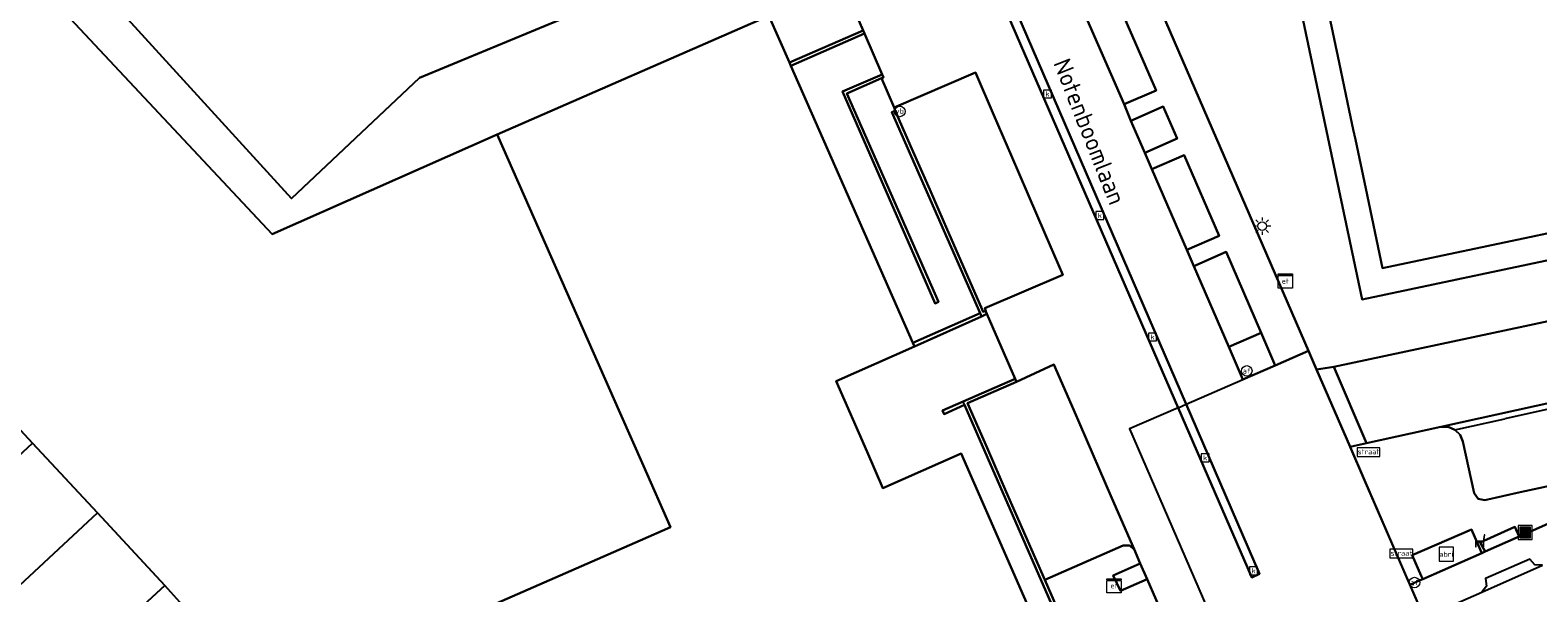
# Model space of a CAD drawing. Header units: metres. Extents: x 197147 to 199131, y 355511 to 356703.
# Tile 55 of 225: x 197729 to 197814, y 356138 to 356169. Entities that reach past the tile are written whole.
import ezdxf
from ezdxf.enums import TextEntityAlignment as Align

# ---------------------------------------------------------------- set-up
doc = ezdxf.new("R2010")
doc.units = ezdxf.units.M
for name, color, linetype in [('B-WE-GK-KADEMUUR-GV', 252, 'Continuous'), ('B-WE-GR-BEPLANTING_CULTUUR_HEESTERS-GV', 252, 'Continuous'), ('B-WE-GR-GRAS-GV', 252, 'Continuous'), ('B-WE-IE-MEUBILAIR_WEGMEUBILAIR-GV', 252, 'Continuous'), ('B-WE-IE-MEUBILAIR_WEGMEUBILAIR-S', 252, 'Continuous'), ('B-WE-IE-TERREINAFSCHEIDING_KUNSTMATIG_MUUR-G', 252, 'IE-TERREINAFSCHEIDING-KUNSTMATIG-DICHT'), ('B-WE-IE-TERREINAFSCHEIDING_KUNSTMATIG_MUUR-GV', 252, 'IE-TERREINAFSCHEIDING-KUNSTMATIG-DICHT'), ('B-WE-KL-ET_LS_SR_KAST-S', 252, 'Continuous'), ('B-WE-OG-BEBOUWING-GV', 252, 'Continuous'), ('B-WE-OG-BEBOUWING_STRAATNAAM-T35', 252, 'Continuous'), ('B-WE-OG-TERREIN_ERF-GV', 252, 'Continuous'), ('B-WE-RI-HWA_KOLK-S', 253, 'Continuous'), ('B-WE-VH-GOOT-G', 253, 'Continuous'), ('B-WE-VH-ONVERHARD-GV', 253, 'Continuous'), ('B-WE-VH-VERHARDING_ASFALT-GV', 253, 'Continuous'), ('B-WE-VH-VERHARDING_BETONSTRAATSTEEN-GV', 253, 'Continuous'), ('B-WE-VH-VERHARDING_OPEN-GV', 253, 'Continuous'), ('B-WE-VH-VERHARDING_STRAATBAKSTEEN-GV', 253, 'Continuous'), ('B-WE-VH-VERHARDING_TEGEL-GV', 253, 'Continuous')]:
    doc.layers.add(name, color=color, linetype=linetype)
doc.styles.add('NLCS-ISO-M-T18', font='NLCS-ISO.ttf', dxfattribs={"height": 1.8})
doc.styles.add('NLCS-ISO-M200-T25', font='NLCS-ISO.ttf')
doc.linetypes.add('IE-TERREINAFSCHEIDING-KUNSTMATIG-DICHT', pattern='A,8,-1,[82,NLCS.SHX,S=0.75,R=90,X=0,Y=0],-1', length=10)

# ---------------------------------------------------------------- blocks, each defined once
blk = doc.blocks.new('BGT-AFVALBAK-SO')
at = {"linetype": 'ByBlock', "lineweight": 18}
h = blk.add_hatch(color=0, dxfattribs=at)
h.dxf.hatch_style = 1
h.paths.add_polyline_path([(-1.5, -1.5), (1.5, -1.5), (1.5, 1.5), (-1.5, 1.5)])
at = {"color": 0, "linetype": 'ByBlock', "lineweight": 18}
for points in [[(-2, -2), (2, -2), (2, 2), (-2, 2)], [(-1.5, -1.5), (1.5, -1.5), (1.5, 1.5), (-1.5, 1.5)]]:
    blk.add_lwpolyline(points, close=True, dxfattribs=at)
blk = doc.blocks.new('BGT-STRAATNAAMBORD-SO')
at = {"color": 0, "linetype": 'ByBlock', "lineweight": 18}
blk.add_lwpolyline([(-3.25, -1.25), (3.25, -1.25), (3.25, 1.25), (-3.25, 1.25)], close=True, dxfattribs=at)
at = {"color": 0, "linetype": 'ByBlock', "lineweight": 18, "style": 'NLCS-ISO-M-T18'}
blk.add_text('straat', height=1.5, dxfattribs=at).set_placement((0, 0.15), align=Align.MIDDLE_CENTER)
blk = doc.blocks.new('BGT-ELEKTRAKAST-SO')
at = {"color": 0, "linetype": 'ByBlock', "lineweight": 18}
for points in [[(-2, 2), (2, 2), (2, 1.68), (-2, 1.68)], [(-2, 1.52), (2, 1.52), (2, -2), (-2, -2)]]:
    blk.add_lwpolyline(points, close=True, dxfattribs=at)
at = {"color": 0, "linetype": 'ByBlock', "lineweight": 18, "style": 'NLCS-ISO-M-T18'}
blk.add_text('et', height=1.5, dxfattribs=at).set_placement((0, 0), align=Align.MIDDLE_CENTER)
blk = doc.blocks.new('BGT-AFSLUITPAAL-SO')
at = {"color": 0, "linetype": 'ByBlock', "lineweight": 18}
blk.add_circle((0, 0), 1.5, dxfattribs=at)
at = {"color": 0, "linetype": 'ByBlock', "lineweight": 18, "style": 'NLCS-ISO-M-T18'}
blk.add_text('af', height=1.5, dxfattribs=at).set_placement((0, 0), align=Align.MIDDLE_CENTER)
blk = doc.blocks.new('BGT-VERKEERSBORDPAAL-SO')
at = {"color": 0, "linetype": 'ByBlock', "lineweight": 18}
blk.add_circle((0, 0), 1.5, dxfattribs=at)
at = {"color": 0, "linetype": 'ByBlock', "lineweight": 18, "style": 'NLCS-ISO-M-T18'}
blk.add_text('vb', height=1.5, dxfattribs=at).set_placement((0, 0.13), align=Align.MIDDLE_CENTER)
blk = doc.blocks.new('BGT-LICHTMAST-SO')
at = {"color": 0, "linetype": 'ByBlock', "lineweight": 18}
for points in [[(-1.25, 0), (-2, 0)], [(-1.41, 1.41), (-0.88, 0.88)], [(0, 2), (0, 1.25)], [(0.88, 0.88), (1.41, 1.41)], [(2, 0), (1.25, 0)], [(-1.41, -1.41), (-0.88, -0.88)], [(0, -1.25), (0, -2)], [(0.88, -0.88), (1.41, -1.41)]]:
    blk.add_lwpolyline(points, dxfattribs=at)
blk.add_circle((0, 0), 1, dxfattribs=at)
blk = doc.blocks.new('BGT-KOLK-SO')
at = {"color": 0, "linetype": 'ByBlock', "lineweight": 18}
blk.add_lwpolyline([(-0.045, -0.045), (0.045, -0.045), (0.045, 0.045), (-0.045, 0.045)], close=True, dxfattribs=at)
at = {"color": 0, "linetype": 'ByBlock', "lineweight": 18, "style": 'NLCS-ISO-M-T18'}
blk.add_text('k', height=0.06, dxfattribs=at).set_placement((0, 0), align=Align.MIDDLE_CENTER)
blk = doc.blocks.new('BGT-ZITBANK-SO')
at = {"color": 0, "linetype": 'ByBlock', "lineweight": 18}
blk.add_lwpolyline([(-0.91, -1.63), (-0.91, -0.2), (1.09, -0.2), (1.09, -1.63), (1.29, -1.63), (1.29, -0.21), (1.54, 1.78), (1.33, 1.78), (1.11, 0), (-1.11, 0), (-1.11, -1.63)], close=True, dxfattribs=at)
blk = doc.blocks.new('BGT-ABRI-SO')
at = {"color": 0, "linetype": 'ByBlock', "lineweight": 18}
blk.add_lwpolyline([(-2, -2), (2, -2), (2, 2), (-2, 2)], close=True, dxfattribs=at)
at = {"color": 0, "linetype": 'ByBlock', "lineweight": 18, "style": 'NLCS-ISO-M-T18'}
blk.add_text('abri', height=1.5, dxfattribs=at).set_placement((0, 0), align=Align.MIDDLE_CENTER)

msp = doc.modelspace()

# ---------------------------------------------------------------- linework, layer by layer
at = {"layer": 'B-WE-GK-KADEMUUR-GV', "flags": 128}
for points in [[(197782.621, 356153.402), (197778.805, 356151.726), (197778.899, 356151.513), (197782.704, 356153.229), (197782.621, 356153.402)], [(197773.824, 356124.271), (197773.906, 356124.083), (197786.135, 356129.426), (197789.316, 356130.816), (197789.5, 356130.897), (197788.2, 356133.88), (197786.288, 356138.267), (197785.194, 356140.776), (197784.108, 356143.27), (197783.021, 356145.763), (197781.915, 356148.3), (197784.687, 356149.506), (197784.61, 356149.689), (197781.656, 356148.39)], [(197781.738, 356148.212), (197789.234, 356131.008), (197773.999, 356124.347)], [(197780.576, 356147.683), (197781.738, 356148.212), (197781.656, 356148.39), (197780.491, 356147.878), (197780.576, 356147.683)]]:
    msp.add_lwpolyline(points, dxfattribs=at)
at = {"layer": 'B-WE-GR-BEPLANTING_CULTUUR_HEESTERS-GV', "flags": 128}
for points in [[(197799.621, 356183.588), (197793.624, 356182.388), (197793.932, 356180.925), (197798.455, 356181.851), (197804.289, 356154.19), (197819.052, 356157.303), (197816.949, 356167.463), (197822.107, 356166.863), (197822.217, 356168.36), (197815.053, 356169.194), (197815.653, 356166.332), (197816.051, 356164.431), (197817.281, 356158.463), (197805.447, 356155.967), (197804.493, 356160.49), (197803.907, 356163.267), (197803.788, 356163.831), (197803.56, 356164.913), (197802.984, 356167.646), (197802.13, 356171.694), (197800.471, 356179.557), (197799.621, 356183.588)], [(197791.176, 356164.333), (197791.968, 356162.521), (197793.794, 356163.321), (197792.997, 356165.143), (197791.176, 356164.333)], [(197815.797, 356143.801), (197813.249, 356143.24), (197811.246, 356142.799), (197810.866, 356142.866), (197810.646, 356143.183), (197810.007, 356146.121), (197809.844, 356146.5), (197809.551, 356146.791), (197809.17, 356146.951), (197808.756, 356146.957), (197804.539, 356146.032), (197803.61, 356145.824), (197804.431, 356143.927), (197806.999, 356137.988), (197807.576, 356138.244), (197807.724, 356138.309), (197807.638, 356138.503), (197807.132, 356139.676), (197810.492, 356141.127), (197810.999, 356139.954), (197811.07, 356139.792), (197811.257, 356139.875), (197810.99, 356140.388), (197812.956, 356141.272), (197813.186, 356140.73), (197821.026, 356144.191)], [(197792.089, 356138.317), (197790.589, 356137.643), (197790.169, 356138.513), (197791.705, 356139.203), (197791.357, 356140.004), (197791.092, 356140.23), (197790.744, 356140.217), (197786.288, 356138.267), (197788.2, 356133.88), (197793.109, 356135.966), (197792.089, 356138.317)]]:
    msp.add_lwpolyline(points, dxfattribs=at)
at = {"layer": 'B-WE-GR-GRAS-GV', "flags": 128}
msp.add_lwpolyline([(197801.251, 356151.274), (197801.709, 356150.216), (197802.683, 356150.355), (197813.509, 356152.67), (197819.003, 356153.845), (197820.449, 356154.174), (197821.095, 356154.446), (197821.638, 356154.963), (197821.953, 356155.644), (197822.002, 356156.343), (197821.921, 356157.108), (197821.742, 356160.066), (197821.827, 356163.029), (197822.107, 356166.863), (197816.949, 356167.463), (197819.052, 356157.303), (197804.289, 356154.19), (197798.455, 356181.851), (197793.932, 356180.925), (197788.865, 356179.888), (197801.251, 356151.274)], dxfattribs=at)
at = {"layer": 'B-WE-IE-MEUBILAIR_WEGMEUBILAIR-GV', "flags": 128}
for points in [[(197791.176, 356164.333), (197791.968, 356162.521), (197793.794, 356163.321), (197792.997, 356165.143), (197791.176, 356164.333)], [(197798.56, 356152.288), (197796.733, 356151.493), (197797.53, 356149.651), (197799.356, 356150.447), (197798.56, 356152.288)]]:
    msp.add_lwpolyline(points, dxfattribs=at)
at = {"layer": 'B-WE-IE-TERREINAFSCHEIDING_KUNSTMATIG_MUUR-G', "ltscale": 0.2, "flags": 128}
for points in [[(197777.808, 356164.894), (197777.623, 356164.818), (197782.621, 356153.402)], [(197778.754, 356162.731), (197777.808, 356164.894)], [(197779.764, 356160.424), (197778.754, 356162.731)], [(197780.758, 356158.153), (197779.764, 356160.424)], [(197781.759, 356155.865), (197780.758, 356158.153)], [(197782.741, 356153.619), (197781.759, 356155.865)], [(197782.621, 356153.402), (197782.704, 356153.229)], [(197782.704, 356153.229), (197783.012, 356153.368)], [(197782.926, 356153.536), (197782.802, 356153.481), (197782.741, 356153.619)], [(197783.012, 356153.368), (197782.926, 356153.536)], [(197781.656, 356148.39), (197784.61, 356149.689)], [(197784.61, 356149.689), (197784.687, 356149.506)], [(197784.687, 356149.506), (197781.915, 356148.3), (197783.021, 356145.763)], [(197781.738, 356148.212), (197781.656, 356148.39)], [(197789.234, 356131.008), (197781.738, 356148.212)], [(197783.021, 356145.763), (197784.108, 356143.27)], [(197784.108, 356143.27), (197785.194, 356140.776)], [(197785.194, 356140.776), (197786.288, 356138.267)], [(197786.288, 356138.267), (197788.2, 356133.88)]]:
    msp.add_lwpolyline(points, dxfattribs=at)
at = {"layer": 'B-WE-IE-TERREINAFSCHEIDING_KUNSTMATIG_MUUR-GV', "ltscale": 0.2, "flags": 128}
for points in [[(197771.889, 356167.458), (197776.067, 356169.282), (197775.993, 356169.459), (197771.811, 356167.636), (197771.889, 356167.458)], [(197777.067, 356166.963), (197774.824, 356165.996), (197780.068, 356153.956), (197780.256, 356154.046), (197775.062, 356165.871), (197777.04, 356166.741), (197777.145, 356166.787), (197777.067, 356166.963)], [(197779.764, 356160.424), (197778.754, 356162.731), (197777.808, 356164.894), (197777.623, 356164.818), (197782.621, 356153.402), (197782.704, 356153.229), (197783.012, 356153.368), (197782.926, 356153.536), (197782.802, 356153.481), (197782.741, 356153.619), (197781.759, 356155.865), (197780.758, 356158.153), (197779.764, 356160.424)]]:
    msp.add_lwpolyline(points, dxfattribs=at)
at = {"layer": 'B-WE-OG-BEBOUWING-GV', "flags": 128}
for points in [[(197799.621, 356183.588), (197800.471, 356179.557), (197802.13, 356171.694), (197802.984, 356167.646), (197803.56, 356164.913), (197803.788, 356163.831), (197803.907, 356163.267), (197804.493, 356160.49), (197805.447, 356155.967), (197817.281, 356158.463), (197816.051, 356164.431), (197815.653, 356166.332), (197815.053, 356169.194), (197814.591, 356171.398), (197814.317, 356172.705), (197814.004, 356174.197), (197813.594, 356176.156), (197813.311, 356177.504), (197812.356, 356182.062), (197810.707, 356189.927), (197804.688, 356188.658)], [(197778.805, 356151.726), (197771.889, 356167.458), (197771.811, 356167.636), (197770.647, 356170.285), (197755.243, 356163.559), (197762.215, 356147.733), (197763.531, 356144.746), (197765.067, 356141.261), (197763.337, 356140.503), (197731.421, 356126.528)], [(197787.189, 356132.579), (197781.551, 356145.439), (197777.103, 356143.483), (197776.212, 356145.53), (197774.458, 356149.558), (197778.899, 356151.513), (197778.805, 356151.726)], [(197719.307, 356140.847), (197719.554, 356140.581), (197721.028, 356138.994), (197721.035, 356138.986), (197721.161, 356138.851), (197728.894, 356146.034), (197725.219, 356149.994), (197717.484, 356142.81), (197717.54, 356142.75), (197717.598, 356142.687), (197719.307, 356140.847)], [(197721.161, 356138.851), (197721.257, 356138.748), (197721.278, 356138.725), (197722.75, 356137.14), (197722.988, 356136.884), (197724.697, 356135.044), (197724.706, 356135.034), (197724.838, 356134.892), (197732.57, 356142.073), (197728.894, 356146.034)], [(197724.838, 356134.892), (197724.98, 356134.739), (197726.418, 356133.191), (197726.687, 356132.901), (197728.373, 356131.086), (197728.648, 356130.79), (197736.398, 356137.948), (197732.57, 356142.073)]]:
    msp.add_lwpolyline(points, dxfattribs=at)
at = {"layer": 'B-WE-OG-TERREIN_ERF-GV', "flags": 128}
for points in [[(197732.708, 356171.865), (197743.58, 356159.928), (197750.84, 356166.763), (197768.374, 356174.061)], [(197729.374, 356127.301), (197729.984, 356125.921), (197730.018, 356125.845), (197730.1, 356125.881), (197731.448, 356126.465), (197731.421, 356126.528), (197763.337, 356140.503), (197765.067, 356141.261), (197763.531, 356144.746), (197762.215, 356147.733), (197755.243, 356163.559), (197742.477, 356157.886), (197731.024, 356170.134)], [(197725.219, 356149.994), (197728.894, 356146.034), (197732.57, 356142.073), (197736.398, 356137.948)], [(197736.398, 356137.948), (197728.648, 356130.79), (197728.085, 356130.263), (197729.374, 356127.301), (197738.595, 356135.483), (197736.398, 356137.948)]]:
    msp.add_lwpolyline(points, dxfattribs=at)
at = {"layer": 'B-WE-VH-GOOT-G', "flags": 128}
for points in [[(197780.319, 356179.3), (197793.85, 356148.045)], [(197794.308, 356148.245), (197780.803, 356179.509)], [(197808.756, 356146.957), (197820.677, 356149.583)], [(197793.85, 356148.045), (197798.025, 356138.402), (197798.469, 356138.612), (197794.308, 356148.245)]]:
    msp.add_lwpolyline(points, dxfattribs=at)
at = {"layer": 'B-WE-VH-ONVERHARD-GV', "flags": 128}
msp.add_lwpolyline([(197798.56, 356152.288), (197796.733, 356151.493), (197797.53, 356149.651), (197799.356, 356150.447), (197798.56, 356152.288)], dxfattribs=at)
at = {"layer": 'B-WE-VH-VERHARDING_ASFALT-GV', "flags": 128}
msp.add_lwpolyline([(197819.003, 356153.845), (197813.509, 356152.67), (197802.683, 356150.355), (197804.539, 356146.032), (197808.756, 356146.957), (197820.677, 356149.583)], dxfattribs=at)
at = {"layer": 'B-WE-VH-VERHARDING_BETONSTRAATSTEEN-GV', "flags": 128}
for points in [[(197793.85, 356148.045), (197794.308, 356148.245), (197780.803, 356179.509), (197780.319, 356179.3), (197793.85, 356148.045)], [(197790.797, 356165.269), (197792.607, 356166.059), (197790.398, 356171.12), (197788.587, 356170.323), (197790.797, 356165.269)], [(197778.754, 356162.731), (197779.764, 356160.424), (197780.758, 356158.153), (197781.759, 356155.865), (197782.741, 356153.619), (197782.802, 356153.481), (197782.926, 356153.536), (197782.956, 356153.548), (197782.896, 356153.687), (197787.307, 356155.593), (197786.335, 356157.849), (197785.332, 356160.176), (197784.381, 356162.385), (197783.409, 356164.641), (197782.358, 356167.08), (197777.758, 356165.094), (197777.808, 356164.894), (197778.754, 356162.731)], [(197794.341, 356156.998), (197796.179, 356157.807), (197794.2, 356162.384), (197792.354, 356161.58), (197794.341, 356156.998)], [(197796.733, 356151.493), (197798.56, 356152.288), (197796.572, 356156.891), (197794.745, 356156.083), (197796.733, 356151.493)], [(197786.288, 356138.267), (197790.744, 356140.217), (197791.092, 356140.23), (197791.357, 356140.004), (197790.101, 356142.903), (197789.019, 356145.398), (197787.937, 356147.894), (197786.813, 356150.488), (197784.687, 356149.506), (197781.915, 356148.3), (197783.021, 356145.763), (197784.108, 356143.27), (197785.194, 356140.776), (197786.288, 356138.267)], [(197801.709, 356150.216), (197803.61, 356145.824), (197804.539, 356146.032), (197802.683, 356150.355), (197801.709, 356150.216)], [(197820.127, 356149.144), (197820.364, 356149.411), (197820.677, 356149.583), (197808.756, 356146.957), (197809.17, 356146.951), (197809.551, 356146.791), (197812.376, 356147.42)], [(197809.551, 356146.791), (197809.844, 356146.5), (197810.007, 356146.121), (197810.646, 356143.183), (197810.866, 356142.866), (197811.246, 356142.799), (197813.249, 356143.24), (197815.797, 356143.801), (197818.172, 356144.324), (197820.265, 356144.785), (197820.58, 356145.005), (197820.647, 356145.383), (197819.994, 356148.366), (197819.985, 356148.768), (197820.127, 356149.144), (197817.251, 356148.504), (197814.842, 356147.968), (197812.376, 356147.42)], [(197793.85, 356148.045), (197798.025, 356138.402), (197798.469, 356138.612), (197794.308, 356148.245)]]:
    msp.add_lwpolyline(points, dxfattribs=at)
at = {"layer": 'B-WE-VH-VERHARDING_OPEN-GV', "flags": 128}
for points in [[(197768.374, 356174.061), (197770.647, 356170.285), (197771.811, 356167.636), (197775.993, 356169.459), (197773.076, 356176.148), (197768.374, 356174.061)], [(197768.374, 356174.061), (197750.84, 356166.763), (197743.58, 356159.928), (197732.708, 356171.865), (197731.024, 356170.134), (197742.477, 356157.886), (197755.243, 356163.559), (197770.647, 356170.285)], [(197777.04, 356166.741), (197775.062, 356165.871), (197780.256, 356154.046), (197780.068, 356153.956), (197774.824, 356165.996), (197777.067, 356166.963), (197776.067, 356169.282), (197771.889, 356167.458), (197778.805, 356151.726), (197782.621, 356153.402), (197777.623, 356164.818), (197777.808, 356164.894), (197777.758, 356165.094), (197777.04, 356166.741)], [(197781.656, 356148.39), (197784.61, 356149.689), (197783.012, 356153.368), (197782.704, 356153.229), (197778.899, 356151.513), (197774.458, 356149.558), (197776.212, 356145.53), (197777.103, 356143.483), (197781.551, 356145.439), (197787.189, 356132.579), (197773.624, 356126.653), (197773.105, 356126.426), (197773.33, 356125.902), (197773.999, 356124.347), (197789.234, 356131.008), (197781.738, 356148.212), (197780.576, 356147.683), (197780.491, 356147.878), (197781.656, 356148.39)], [(197810.492, 356141.127), (197807.132, 356139.676), (197807.638, 356138.503), (197807.724, 356138.309), (197811.07, 356139.792), (197810.999, 356139.954), (197810.492, 356141.127)], [(197813.186, 356140.73), (197812.956, 356141.272), (197810.99, 356140.388), (197811.257, 356139.875), (197813.186, 356140.73)], [(197792.089, 356138.317), (197791.705, 356139.203), (197790.169, 356138.513), (197790.589, 356137.643), (197792.089, 356138.317)]]:
    msp.add_lwpolyline(points, dxfattribs=at)
at = {"layer": 'B-WE-VH-VERHARDING_STRAATBAKSTEEN-GV', "flags": 128}
for points in [[(197791.968, 356162.521), (197791.176, 356164.333), (197790.797, 356165.269), (197788.587, 356170.323), (197788.198, 356171.303), (197787.383, 356173.058), (197786.996, 356174.006), (197784.808, 356179.049), (197785.694, 356179.436), (197784.756, 356181.219), (197782.682, 356180.322), (197780.803, 356179.509), (197794.308, 356148.245), (197797.53, 356149.651), (197796.733, 356151.493), (197794.745, 356156.083), (197794.341, 356156.998), (197792.354, 356161.58), (197791.968, 356162.521)], [(197793.85, 356148.045), (197780.319, 356179.3)], [(197773.076, 356176.148), (197775.993, 356169.459), (197776.067, 356169.282), (197777.067, 356166.963), (197777.145, 356166.787), (197777.04, 356166.741), (197777.758, 356165.094), (197782.358, 356167.08), (197783.409, 356164.641), (197784.381, 356162.385), (197785.332, 356160.176), (197786.335, 356157.849), (197787.307, 356155.593), (197782.896, 356153.687), (197782.956, 356153.548), (197782.926, 356153.536), (197783.012, 356153.368), (197784.61, 356149.689), (197784.687, 356149.506), (197786.813, 356150.488), (197787.937, 356147.894), (197789.019, 356145.398), (197790.101, 356142.903), (197791.357, 356140.004), (197791.705, 356139.203), (197792.089, 356138.317), (197793.109, 356135.966)], [(197794.308, 356148.245), (197798.469, 356138.612), (197798.025, 356138.402), (197793.85, 356148.045), (197791.1, 356146.845), (197797.676, 356131.657), (197804.087, 356134.495), (197807.8, 356136.136), (197804.431, 356143.927), (197803.61, 356145.824), (197801.709, 356150.216), (197801.251, 356151.274), (197799.356, 356150.447), (197797.53, 356149.651)]]:
    msp.add_lwpolyline(points, dxfattribs=at)
at = {"layer": 'B-WE-VH-VERHARDING_TEGEL-GV', "flags": 128}
for points in [[(197790.398, 356171.12), (197792.607, 356166.059), (197790.797, 356165.269), (197791.176, 356164.333), (197792.997, 356165.143), (197793.794, 356163.321), (197791.968, 356162.521), (197792.354, 356161.58), (197794.2, 356162.384), (197796.179, 356157.807), (197794.341, 356156.998), (197794.745, 356156.083), (197796.572, 356156.891), (197798.56, 356152.288), (197799.356, 356150.447), (197801.251, 356151.274), (197788.865, 356179.888)], [(197821.026, 356144.191), (197813.186, 356140.73), (197811.257, 356139.875), (197811.07, 356139.792), (197807.724, 356138.309), (197807.576, 356138.244), (197806.999, 356137.988), (197807.8, 356136.136), (197811.067, 356137.58)], [(197814.512, 356139.108), (197814.087, 356139.126), (197813.803, 356139.443), (197811.293, 356138.341), (197811.339, 356137.913), (197811.067, 356137.58), (197814.512, 356139.108)]]:
    msp.add_lwpolyline(points, dxfattribs=at)

# ---------------------------------------------------------------- block references
at = {"layer": 'B-WE-IE-MEUBILAIR_WEGMEUBILAIR-S'}
for name, p, xscale, yscale, zscale in [('BGT-VERKEERSBORDPAAL-SO', (197778.069, 356164.863), 0.2, 0.2, 0.2), ('BGT-LICHTMAST-SO', (197798.618, 356158.349), 0.25, 0.25, 0.25), ('BGT-AFSLUITPAAL-SO', (197797.744, 356150.134), 0.2, 0.2, 0.2), ('BGT-STRAATNAAMBORD-SO', (197804.649, 356145.516), 0.2, 0.2, 0.2), ('BGT-AFVALBAK-SO', (197813.533, 356140.964), 0.2, 0.2, 0.2), ('BGT-ZITBANK-SO', (197810.934, 356140.473), 0.2, 0.2, 0.2), ('BGT-STRAATNAAMBORD-SO', (197806.516, 356139.762), 0.2, 0.2, 0.2), ('BGT-ABRI-SO', (197809.06, 356139.729), 0.2, 0.2, 0.2), ('BGT-AFSLUITPAAL-SO', (197807.256, 356138.118), 0.2, 0.2, 0.2)]:
    msp.add_blockref(name, p, dxfattribs=dict(at, xscale=xscale, yscale=yscale, zscale=zscale))
at = {"layer": 'B-WE-KL-ET_LS_SR_KAST-S', "xscale": 0.2, "yscale": 0.2, "zscale": 0.2}
for p in [(197799.931, 356155.238), (197790.218, 356137.938)]:
    msp.add_blockref('BGT-ELEKTRAKAST-SO', p, dxfattribs=at)
at = {"layer": 'B-WE-RI-HWA_KOLK-S', "xscale": 5, "yscale": 5, "zscale": 5}
for p in [(197786.443, 356165.852), (197789.413, 356158.957), (197792.405, 356152.055), (197795.392, 356145.195), (197798.134, 356138.787)]:
    msp.add_blockref('BGT-KOLK-SO', p, dxfattribs=at)

# ---------------------------------------------------------------- texts
at = {"layer": 'B-WE-OG-BEBOUWING_STRAATNAAM-T35', "insert": (197788.832, 356163.722), "char_height": 1, "attachment_point": 5, "rotation": 291.7, "style": 'NLCS-ISO-M200-T25'}
msp.add_mtext('Notenboomlaan', dxfattribs=at)

doc.saveas('drawing.dxf')
